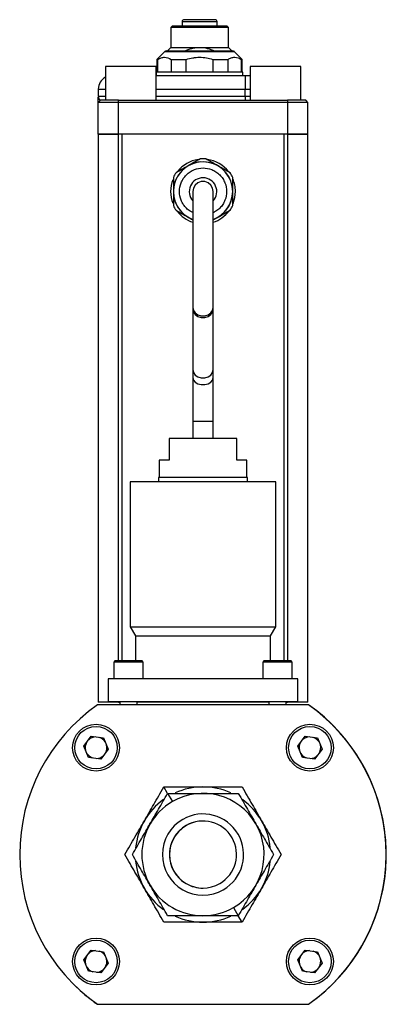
# Model space of a CAD drawing. Header units: inches. Extents: x 7.3 to 29.9, y 3.3 to 18.9.
# Tile 8 of 12: x 21.4 to 23.1, y 7.6 to 12.2. Entities that reach past the tile are written whole.
import ezdxf

# ---------------------------------------------------------------- set-up
doc = ezdxf.new("R2010")
doc.units = ezdxf.units.IN
doc.header["$MEASUREMENT"] = 0

msp = doc.modelspace()

# ---------------------------------------------------------------- linework, layer by layer
at = {"color": 7, "linetype": 'Continuous', "lineweight": 25}
for p, q in [((22.1124, 12.1498), (22.1065, 12.1439)), ((22.3663, 12.1498), (22.1124, 12.1498)), ((22.1586, 12.1695), (22.1586, 12.1498)), ((22.3201, 12.1695), (22.1586, 12.1695)), ((22.3201, 12.1498), (22.3201, 12.1695)), ((22.3722, 12.1439), (22.3663, 12.1498)), ((22.1065, 12.1439), (22.1065, 12.0514)), ((22.3722, 12.1439), (22.1065, 12.1439)), ((22.3722, 12.0514), (22.3722, 12.1439)), ((22.079, 12.0322), (22.0425, 11.9957)), ((22.079, 12.0322), (22.3997, 12.0322)), ((22.1065, 12.0514), (22.0897, 12.0346)), ((22.1065, 12.0514), (22.2394, 12.0514)), ((22.2394, 12.0514), (22.3722, 12.0514)), ((22.389, 12.0346), (22.3722, 12.0514)), ((22.4362, 11.9957), (22.3997, 12.0322)), ((22.0425, 11.9957), (22.0425, 11.9367)), ((22.0425, 11.9957), (22.0467, 11.9957)), ((22.0467, 11.9367), (22.0467, 11.9957)), ((22.1081, 11.9957), (22.1779, 11.9957)), ((22.1081, 11.9957), (22.1081, 11.9367)), ((22.1779, 11.9367), (22.1779, 11.9957)), ((22.3008, 11.9957), (22.3706, 11.9957)), ((22.3008, 11.9957), (22.3008, 11.9367)), ((22.3706, 11.9367), (22.3706, 11.9957)), ((22.432, 11.9957), (22.4362, 11.9957)), ((22.432, 11.9957), (22.432, 11.9367)), ((22.4362, 11.9367), (22.4362, 11.9957)), ((21.8042, 11.9629), (21.8042, 11.8067)), ((22.0385, 11.9629), (21.8042, 11.9629)), ((22.0385, 11.8067), (22.0385, 11.9629)), ((22.0394, 11.9367), (22.0394, 11.9207)), ((22.4394, 11.9367), (22.0394, 11.9367)), ((22.4394, 11.9207), (22.4394, 11.9367)), ((22.4722, 11.9629), (22.4722, 11.8067)), ((22.7065, 11.9629), (22.4722, 11.9629)), ((22.7065, 11.8067), (22.7065, 11.9629)), ((22.0385, 11.9207), (22.4501, 11.9207)), ((22.4501, 11.9207), (22.4722, 11.9207)), ((22.4501, 11.9207), (22.4501, 11.8582)), ((21.7714, 11.8582), (21.7714, 11.8264)), ((21.7714, 11.8582), (21.8042, 11.8582)), ((22.0385, 11.8582), (22.4501, 11.8582)), ((22.4501, 11.8264), (22.4501, 11.8582)), ((22.4501, 11.8582), (22.4722, 11.8582)), ((21.7714, 11.8264), (21.8042, 11.8264)), ((21.7812, 11.8067), (21.7714, 11.7969)), ((21.8651, 11.7969), (21.7714, 11.7969)), ((21.7714, 11.6502), (21.7714, 11.7969)), ((21.8651, 11.8067), (21.7812, 11.8067)), ((21.8651, 11.7969), (21.8651, 11.8067)), ((21.8651, 11.8067), (22.6456, 11.8067)), ((22.6456, 11.7969), (21.8651, 11.7969)), ((21.8651, 11.6502), (21.8651, 11.7969)), ((22.0385, 11.8264), (22.4501, 11.8264)), ((22.4501, 11.8264), (22.4501, 11.8067)), ((22.4501, 11.8264), (22.4722, 11.8264)), ((22.6456, 11.8067), (22.6456, 11.7969)), ((22.7295, 11.8067), (22.6456, 11.8067)), ((22.7394, 11.7969), (22.6456, 11.7969)), ((22.6456, 11.7969), (22.6456, 11.6502)), ((22.7394, 11.7969), (22.7295, 11.8067)), ((22.7394, 11.6502), (22.7394, 11.7969)), ((21.7714, 11.6502), (21.7714, 9.0252)), ((21.7714, 11.6502), (21.8654, 11.6502)), ((21.8651, 11.6502), (21.7714, 11.6502)), ((22.6456, 11.6502), (21.8651, 11.6502)), ((21.8816, 11.6502), (21.8654, 11.6502)), ((21.8654, 9.2155), (21.8654, 11.6502)), ((21.8816, 9.2155), (21.8816, 11.6502)), ((22.6291, 11.6502), (22.6291, 9.2155)), ((22.6454, 11.6502), (22.6291, 11.6502)), ((22.6454, 11.6502), (22.7394, 11.6502)), ((22.6454, 11.6502), (22.6454, 9.2155)), ((22.7394, 11.6502), (22.6456, 11.6502)), ((22.7394, 9.0252), (22.7394, 11.6502)), ((22.2081, 11.3852), (22.2081, 10.8485)), ((22.3019, 10.8485), (22.3019, 11.3852)), ((22.2081, 10.8485), (22.2081, 10.8415)), ((22.2081, 10.8415), (22.2081, 10.562)), ((22.3019, 10.8415), (22.3019, 10.8485)), ((22.3019, 10.562), (22.3019, 10.8415)), ((22.2081, 10.562), (22.2081, 10.5245)), ((22.3019, 10.5245), (22.3019, 10.562)), ((22.2081, 10.5245), (22.2081, 10.3233)), ((22.3019, 10.3233), (22.3019, 10.5245)), ((22.2081, 10.3233), (22.2081, 10.2435)), ((22.2081, 10.3233), (22.3019, 10.3233)), ((22.3019, 10.2435), (22.3019, 10.3233)), ((22.0988, 10.2435), (22.0988, 10.1435)), ((22.4113, 10.2435), (22.0988, 10.2435)), ((22.4113, 10.1435), (22.4113, 10.2435)), ((22.0525, 10.1435), (22.0525, 10.0635)), ((22.0988, 10.1435), (22.0525, 10.1435)), ((22.4575, 10.1435), (22.4113, 10.1435)), ((22.4575, 10.0635), (22.4575, 10.1435)), ((22.05, 10.0635), (22.05, 10.0435)), ((22.255, 10.0635), (22.05, 10.0635)), ((22.46, 10.0635), (22.255, 10.0635)), ((22.46, 10.0435), (22.46, 10.0635)), ((21.9185, 10.0435), (21.9185, 9.3735)), ((22.255, 10.0435), (21.9185, 10.0435)), ((22.5915, 10.0435), (22.255, 10.0435)), ((22.5915, 9.3735), (22.5915, 10.0435)), ((21.9185, 9.3735), (21.9425, 9.3319)), ((21.9185, 9.3735), (22.255, 9.3735)), ((21.9425, 9.3319), (21.9425, 9.2155)), ((21.9425, 9.3319), (22.5675, 9.3319)), ((22.255, 9.3735), (22.5915, 9.3735)), ((22.5675, 9.3319), (22.5915, 9.3735)), ((22.5675, 9.2155), (22.5675, 9.3319)), ((21.8485, 9.2155), (21.8435, 9.2105)), ((21.8435, 9.2105), (21.8435, 9.1335)), ((21.9785, 9.2105), (21.8435, 9.2105)), ((21.9735, 9.2155), (21.8485, 9.2155)), ((21.9785, 9.2105), (21.9735, 9.2155)), ((21.9785, 9.1335), (21.9785, 9.2105)), ((22.5365, 9.2155), (22.5315, 9.2105)), ((22.5315, 9.2105), (22.5315, 9.1335)), ((22.6665, 9.2105), (22.5315, 9.2105)), ((22.6615, 9.2155), (22.5365, 9.2155)), ((22.6665, 9.2105), (22.6615, 9.2155)), ((22.6665, 9.1335), (22.6665, 9.2105)), ((21.8175, 9.1335), (21.8175, 9.026)), ((22.6925, 9.1335), (21.8175, 9.1335)), ((22.6925, 9.026), (22.6925, 9.1335)), ((22.7424, 9.0128), (21.7673, 9.0128)), ((21.8713, 9.0128), (21.7676, 9.0128)), ((21.8654, 9.0252), (21.7714, 9.0252)), ((22.6925, 9.026), (21.8175, 9.026)), ((21.8654, 9.0252), (21.8654, 9.026)), ((21.8654, 9.0252), (21.8713, 9.0252)), ((21.8713, 9.026), (21.8713, 9.0128)), ((21.9507, 9.0128), (21.9507, 9.026)), ((22.5593, 9.0252), (21.9507, 9.0252)), ((22.5593, 9.0128), (21.9507, 9.0128)), ((22.5593, 9.026), (22.5593, 9.0128)), ((22.6387, 9.0128), (22.6387, 9.026)), ((22.6387, 9.0252), (22.6454, 9.0252)), ((22.7427, 9.0128), (22.6387, 9.0128)), ((22.6454, 9.026), (22.6454, 9.0252)), ((22.7394, 9.0252), (22.6454, 9.0252)), ((21.7045, 8.8224), (21.7392, 8.8674)), ((21.7392, 8.8674), (21.7955, 8.86)), ((21.7955, 8.86), (21.8172, 8.8074)), ((22.6925, 8.8224), (22.7272, 8.8674)), ((22.7272, 8.8674), (22.7835, 8.86)), ((22.7835, 8.86), (22.8052, 8.8074)), ((21.7262, 8.7699), (21.7045, 8.8224)), ((21.8172, 8.8074), (21.7826, 8.7624)), ((22.7142, 8.7699), (22.6925, 8.8224)), ((22.8052, 8.8074), (22.7706, 8.7624)), ((21.7826, 8.7624), (21.7262, 8.7699)), ((22.7706, 8.7624), (22.7142, 8.7699)), ((22.0918, 8.6034), (22.0745, 8.6334)), ((22.0918, 8.6034), (22.1136, 8.5656)), ((22.3961, 8.0763), (22.418, 8.0384)), ((22.4353, 8.0084), (22.418, 8.0384)), ((21.7045, 7.8344), (21.7392, 7.8794)), ((21.7392, 7.8794), (21.7955, 7.872)), ((22.6925, 7.8344), (22.7272, 7.8794)), ((22.7272, 7.8794), (22.7835, 7.872)), ((21.7262, 7.7819), (21.7045, 7.8344)), ((21.7955, 7.872), (21.8172, 7.8194)), ((22.7142, 7.7819), (22.6925, 7.8344)), ((22.7835, 7.872), (22.8052, 7.8194)), ((21.7826, 7.7744), (21.7262, 7.7819)), ((21.8172, 7.8194), (21.7826, 7.7744)), ((22.7706, 7.7744), (22.7142, 7.7819)), ((22.8052, 7.8194), (22.7706, 7.7744)), ((21.7673, 7.629), (22.7424, 7.629)), ((21.7674, 7.6288), (22.7426, 7.6288))]:
    msp.add_line(p, q, dxfattribs=at)
at = {"color": 7, "linetype": 'Continuous', "lineweight": 25, "flags": 128}
for points in [[(22.3019, 11.3852), (22.2991, 11.4012), (22.2909, 11.4153), (22.2785, 11.4258), (22.2632, 11.4314), (22.2469, 11.4314), (22.2316, 11.4258), (22.2191, 11.4153), (22.211, 11.4012), (22.2081, 11.3852), (22.2081, 11.3852)], [(22.3942, 11.3298), (22.4022, 11.3569), (22.4049, 11.3852)], [(22.2081, 10.8485), (22.211, 10.8355), (22.2191, 10.8241), (22.2316, 10.8157), (22.2469, 10.8112), (22.2632, 10.8112), (22.2785, 10.8157), (22.2909, 10.8241), (22.2991, 10.8355), (22.3019, 10.8485)], [(22.2081, 10.8415), (22.211, 10.828), (22.2191, 10.8162), (22.2316, 10.8075), (22.2469, 10.8028), (22.2632, 10.8028), (22.2785, 10.8075), (22.2909, 10.8162), (22.2991, 10.828), (22.3019, 10.8415)], [(22.2081, 10.562), (22.211, 10.5486), (22.2191, 10.5368), (22.2316, 10.528), (22.2469, 10.5234), (22.2632, 10.5234), (22.2785, 10.528), (22.2909, 10.5368), (22.2991, 10.5486), (22.3019, 10.562), (22.3019, 10.562)], [(22.2081, 10.5245), (22.211, 10.5136), (22.2191, 10.5041), (22.2316, 10.497), (22.2469, 10.4932), (22.2632, 10.4932), (22.2785, 10.497), (22.2909, 10.5041), (22.2991, 10.5136), (22.3019, 10.5245), (22.3019, 10.5245)]]:
    msp.add_lwpolyline(points, dxfattribs=at)
at = {"color": 7, "linetype": 'Continuous', "lineweight": 25}
for centre, radius in [((21.7609, 8.8149), 0.1083), ((22.7489, 8.8149), 0.1083), ((21.7609, 8.8149), 0.0984), ((22.7489, 8.8149), 0.0984), ((21.7609, 7.8269), 0.1083), ((21.7609, 7.8269), 0.0984), ((22.7489, 7.8269), 0.1083), ((22.7489, 7.8269), 0.0984)]:
    msp.add_circle(centre, radius, dxfattribs=at)
for centre, radius, start, end in [((22.1685, 12.1695), 0.00984, 90, 180), ((22.3102, 12.1695), 0.00984, 0, 90), ((22.0859, 12.0253), 0.00984, 90, 135), ((22.3928, 12.0253), 0.00984, 45, 90), ((21.8339, 11.8582), 0.0625, 118.3594, 180), ((22.2552, 11.3852), 0.1371, 289.8986, 249.9264), ((22.2552, 11.3852), 0.1369, 0, 249.8963), ((22.2552, 11.3852), 0.1497, 98.7636, 141.1492), ((22.2552, 11.3852), 0.1517, 85.3038, 94.6962), ((22.2552, 11.3852), 0.1497, 38.0676, 82.1256), ((22.2552, 11.3852), 0.1517, 145.3038, 154.6962), ((22.2552, 11.3852), 0.1517, 25.3038, 34.6962), ((22.2552, 11.3852), 0.1496, 158.7598, 201.3529), ((22.2552, 11.3852), 0.0636, 90, 222.2084), ((22.2552, 11.3852), 0.0635, 317.2659, 90), ((22.2552, 11.3852), 0.1497, 0, 23.011), ((22.2552, 11.3852), 0.1369, 289.9284, 0), ((22.2552, 11.3852), 0.1517, 205.3038, 214.6962), ((22.2552, 11.3852), 0.1497, 217.3465, 251.6666), ((22.2552, 11.3852), 0.1497, 288.1747, 323.3011), ((22.2552, 11.3852), 0.1517, 325.3038, 334.6962), ((22.2549, 8.3209), 0.8465, 125.1705, 234.8295), ((22.2549, 8.3209), 0.8465, 305.1705, 54.8295), ((22.2552, 8.3209), 0.8465, 314.9933, 54.8295), ((22.255, 8.3208), 0.8465, 305.1705, 45.0052), ((21.7609, 8.8149), 0.05, 152.3525, 192.5441), ((21.7609, 8.8149), 0.05, 92.3525, 132.5441), ((21.7609, 8.8149), 0.05, 32.3525, 72.5441), ((22.7489, 8.8149), 0.05, 152.3525, 192.5441), ((22.7489, 8.8149), 0.05, 92.3525, 132.5441), ((22.7489, 8.8149), 0.05, 32.3525, 72.5441), ((21.7609, 8.8149), 0.05, 212.3525, 252.5441), ((21.7609, 8.8149), 0.05, 332.3525, 12.5441), ((22.7489, 8.8149), 0.05, 212.3525, 252.5441), ((22.7489, 8.8149), 0.05, 332.3525, 12.5441), ((21.7609, 8.8149), 0.05, 272.3525, 312.5441), ((22.7489, 8.8149), 0.05, 272.3525, 312.5441), ((22.2549, 8.3209), 0.2825, 300, 120), ((22.2549, 8.3209), 0.3125, 90, 114.3333), ((22.2549, 8.3209), 0.3125, 65.702, 90), ((22.2549, 8.3209), 0.2825, 120, 300), ((22.2549, 8.3209), 0.3125, 125.686, 150), ((22.2549, 8.3209), 0.3125, 30, 54.3333), ((22.2549, 8.3209), 0.3125, 150, 174.3333), ((22.2549, 8.3209), 0.1875, 120, 300), ((22.2552, 8.3209), 0.155, 90.4202, 240), ((22.2549, 8.3209), 0.1875, 300, 120), ((22.2549, 8.3209), 0.155, 300, 120), ((22.2549, 8.3209), 0.3125, 5.702, 30), ((22.2549, 8.3209), 0.155, 120, 300), ((22.2549, 8.3209), 0.3125, 185.702, 210), ((22.2549, 8.3209), 0.3125, 330, 354.3333), ((22.2549, 8.3209), 0.3125, 210, 234.3333), ((22.2552, 8.3209), 0.155, 240, 270.3176), ((22.2549, 8.3209), 0.3125, 305.686, 330), ((22.2549, 8.3209), 0.3125, 245.702, 270), ((22.2549, 8.3209), 0.3125, 270, 294.3333), ((21.7609, 7.8269), 0.05, 92.3525, 132.5441), ((21.7609, 7.8269), 0.05, 32.3525, 72.5441), ((22.7489, 7.8269), 0.05, 92.3525, 132.5441), ((22.7489, 7.8269), 0.05, 32.3525, 72.5441), ((21.7609, 7.8269), 0.05, 152.3525, 192.5441), ((21.7609, 7.8269), 0.05, 332.3525, 12.5441), ((22.7489, 7.8269), 0.05, 152.3525, 192.5441), ((22.7489, 7.8269), 0.05, 332.3525, 12.5441), ((21.7609, 7.8269), 0.05, 212.3525, 252.5441), ((21.7609, 7.8269), 0.05, 272.3525, 312.5441), ((22.7489, 7.8269), 0.05, 212.3525, 252.5441), ((22.7489, 7.8269), 0.05, 272.3525, 312.5441), ((22.255, 8.3208), 0.8465, 224.9947, 234.8295)]:
    msp.add_arc(centre, radius, start, end, dxfattribs=at)
for points, knots in [([(22.3102, 12.1793), (22.3102, 12.1793), (22.2785, 12.1793), (22.2002, 12.1793), (22.1685, 12.1793), (22.1685, 12.1793)], [0, 0, 0, 0, 0.5, 0.5, 1, 1, 1, 1]), ([(22.0859, 12.0351), (22.086, 12.0351), (22.086, 12.0351), (22.0863, 12.0351), (22.0868, 12.0351), (22.0876, 12.0351), (22.089, 12.0351), (22.0917, 12.0351), (22.0966, 12.0351), (22.1029, 12.0351), (22.1134, 12.0351), (22.1301, 12.0351), (22.1546, 12.0351), (22.1821, 12.0351), (22.2107, 12.0351), (22.2394, 12.0351), (22.268, 12.0351), (22.2966, 12.0351), (22.3241, 12.0351), (22.3486, 12.0351), (22.3653, 12.0351), (22.3758, 12.0351), (22.3821, 12.0351), (22.387, 12.0351), (22.39, 12.0351), (22.3917, 12.0351), (22.3926, 12.0351), (22.3927, 12.0351), (22.3928, 12.0351)], [0, 0, 0, 0, 0.011674, 0.023326, 0.034973, 0.046628, 0.058309, 0.089195, 0.120101, 0.152275, 0.184469, 0.250118, 0.315768, 0.380053, 0.441772, 0.500003, 0.558234, 0.619953, 0.684238, 0.749887, 0.815537, 0.84771, 0.879904, 0.91079, 0.941696, 0.961138, 0.980549, 1, 1, 1, 1]), ([(22.1706, 12.0346), (22.1815, 12.0396), (22.1926, 12.0438), (22.2097, 12.0482), (22.2155, 12.0494), (22.2273, 12.0509), (22.2333, 12.0514), (22.2394, 12.0514)], [0, 0, 0, 0, 0.5, 0.5, 0.75, 0.75, 1, 1, 1, 1]), ([(22.2394, 12.0514), (22.2513, 12.0514), (22.263, 12.0497), (22.2803, 12.0453), (22.286, 12.0435), (22.2972, 12.0394), (22.3027, 12.0371), (22.3081, 12.0346)], [0, 0, 0, 0, 0.5, 0.5, 0.75, 0.75, 1, 1, 1, 1]), ([(22.0467, 11.9957), (22.0517, 11.9989), (22.0567, 12.0013), (22.0644, 12.0039), (22.067, 12.0045), (22.0722, 12.0054), (22.0748, 12.0056), (22.0879, 12.0056), (22.0981, 12.002), (22.1081, 11.9957)], [0, 0, 0, 0, 0.25, 0.25, 0.375, 0.375, 0.5, 0.5, 1, 1, 1, 1]), ([(22.1779, 11.9957), (22.1879, 11.9989), (22.198, 12.0013), (22.2134, 12.0039), (22.2186, 12.0045), (22.229, 12.0054), (22.2342, 12.0056), (22.2604, 12.0056), (22.2808, 12.002), (22.3008, 11.9957)], [0, 0, 0, 0, 0.25, 0.25, 0.375, 0.375, 0.5, 0.5, 1, 1, 1, 1]), ([(22.3706, 11.9957), (22.3756, 11.9989), (22.3806, 12.0013), (22.3883, 12.0039), (22.3909, 12.0045), (22.3961, 12.0054), (22.3987, 12.0056), (22.4118, 12.0056), (22.422, 12.002), (22.432, 11.9957)], [0, 0, 0, 0, 0.25, 0.25, 0.375, 0.375, 0.5, 0.5, 1, 1, 1, 1]), ([(21.7714, 11.7969), (21.7714, 11.7974), (21.7714, 11.7986), (21.7714, 11.8071), (21.7714, 11.8161), (21.7714, 11.8212)], [0, 0, 0, 0, 0.267317, 0.574234, 1, 1, 1, 1]), ([(21.7812, 11.8067), (21.7788, 11.8084), (21.7743, 11.8115), (21.7729, 11.8193), (21.7723, 11.8229)], [0, 0, 0, 0, 0.545319, 1, 1, 1, 1]), ([(22.2081, 11.2876), (22.2039, 11.2896), (22.1929, 11.2949), (22.1777, 11.3078), (22.1635, 11.3251), (22.1504, 11.3505), (22.1437, 11.3852), (22.1504, 11.42), (22.1635, 11.4453), (22.1777, 11.4627), (22.1951, 11.4769), (22.2205, 11.49), (22.2552, 11.4967), (22.29, 11.49), (22.3153, 11.4769), (22.3327, 11.4627), (22.3469, 11.4453), (22.36, 11.42), (22.3667, 11.3852), (22.36, 11.3505), (22.3469, 11.3251), (22.3327, 11.3078), (22.3174, 11.2948), (22.3063, 11.2895), (22.3019, 11.2874)], [0, 0, 0, 0, 0.024076, 0.062442, 0.100809, 0.138378, 0.208168, 0.277959, 0.315528, 0.353895, 0.392261, 0.42983, 0.499621, 0.569411, 0.60698, 0.645347, 0.683713, 0.721283, 0.791073, 0.860863, 0.898433, 0.936799, 0.975166, 1, 1, 1, 1]), ([(22.1305, 11.2988), (22.1491, 11.2881), (22.175, 11.2732), (22.2008, 11.2582), (22.2081, 11.254)], [0, 0, 0, 0, 0.718148, 1, 1, 1, 1]), ([(22.3019, 11.2538), (22.3091, 11.2579), (22.3351, 11.2729), (22.3611, 11.288), (22.3799, 11.2988)], [0, 0, 0, 0, 0.275582, 1, 1, 1, 1]), ([(21.9842, 8.4772), (21.9987, 8.5022), (22.0129, 8.5269), (22.0425, 8.578), (22.0577, 8.6044), (22.0745, 8.6334)], [0, 0, 0, 0, 0.5, 0.5, 1, 1, 1, 1]), ([(22.0102, 8.4622), (22.0233, 8.4848), (22.0362, 8.5071), (22.0628, 8.5533), (22.0767, 8.5772), (22.0918, 8.6034)], [0, 0, 0, 0, 0.5, 0.5, 1, 1, 1, 1]), ([(22.0745, 8.6334), (22.1079, 8.6334), (22.1385, 8.6334), (22.1975, 8.6334), (22.2259, 8.6334), (22.2549, 8.6334)], [0, 0, 0, 0, 0.5, 0.5, 1, 1, 1, 1]), ([(22.0918, 8.6034), (22.122, 8.6034), (22.1496, 8.6034), (22.203, 8.6034), (22.2287, 8.6034), (22.2549, 8.6034)], [0, 0, 0, 0, 0.5, 0.5, 1, 1, 1, 1]), ([(22.2549, 8.6334), (22.2838, 8.6334), (22.3123, 8.6334), (22.3713, 8.6334), (22.4018, 8.6334), (22.4353, 8.6334)], [0, 0, 0, 0, 0.5, 0.5, 1, 1, 1, 1]), ([(22.2549, 8.6034), (22.2811, 8.6034), (22.3068, 8.6034), (22.3601, 8.6034), (22.3877, 8.6034), (22.418, 8.6034)], [0, 0, 0, 0, 0.5, 0.5, 1, 1, 1, 1]), ([(22.418, 8.6034), (22.4331, 8.5772), (22.4469, 8.5533), (22.4736, 8.5071), (22.4864, 8.4848), (22.4995, 8.4622)], [0, 0, 0, 0, 0.5, 0.5, 1, 1, 1, 1]), ([(22.4353, 8.6334), (22.452, 8.6044), (22.4673, 8.578), (22.4968, 8.5269), (22.511, 8.5022), (22.5255, 8.4772)], [0, 0, 0, 0, 0.5, 0.5, 1, 1, 1, 1]), ([(21.894, 8.3209), (21.9108, 8.3499), (21.926, 8.3763), (21.9555, 8.4274), (21.9698, 8.4521), (21.9842, 8.4772)], [0, 0, 0, 0, 0.5, 0.5, 1, 1, 1, 1]), ([(22.5255, 8.4772), (22.54, 8.4521), (22.5542, 8.4274), (22.5837, 8.3763), (22.599, 8.3499), (22.6157, 8.3209)], [0, 0, 0, 0, 0.5, 0.5, 1, 1, 1, 1]), ([(21.9287, 8.3209), (21.9438, 8.3471), (21.9576, 8.371), (21.9843, 8.4172), (21.9971, 8.4395), (22.0102, 8.4622)], [0, 0, 0, 0, 0.5, 0.5, 1, 1, 1, 1]), ([(22.4995, 8.4622), (22.5126, 8.4395), (22.5255, 8.4172), (22.5522, 8.371), (22.566, 8.3471), (22.5811, 8.3209)], [0, 0, 0, 0, 0.5, 0.5, 1, 1, 1, 1]), ([(21.9842, 8.1647), (21.9698, 8.1897), (21.9555, 8.2144), (21.926, 8.2655), (21.9108, 8.2919), (21.894, 8.3209)], [0, 0, 0, 0, 0.5, 0.5, 1, 1, 1, 1]), ([(22.0102, 8.1797), (21.9971, 8.2023), (21.9843, 8.2246), (21.9576, 8.2708), (21.9438, 8.2947), (21.9287, 8.3209)], [0, 0, 0, 0, 0.5, 0.5, 1, 1, 1, 1]), ([(22.5811, 8.3209), (22.566, 8.2947), (22.5522, 8.2708), (22.5255, 8.2246), (22.5126, 8.2023), (22.4995, 8.1797)], [0, 0, 0, 0, 0.5, 0.5, 1, 1, 1, 1]), ([(22.6157, 8.3209), (22.599, 8.2919), (22.5837, 8.2655), (22.5542, 8.2144), (22.54, 8.1897), (22.5255, 8.1647)], [0, 0, 0, 0, 0.5, 0.5, 1, 1, 1, 1]), ([(22.0745, 8.0084), (22.0577, 8.0374), (22.0425, 8.0638), (22.0129, 8.1149), (21.9987, 8.1396), (21.9842, 8.1647)], [0, 0, 0, 0, 0.5, 0.5, 1, 1, 1, 1]), ([(22.0918, 8.0384), (22.0767, 8.0646), (22.0628, 8.0885), (22.0362, 8.1347), (22.0233, 8.157), (22.0102, 8.1797)], [0, 0, 0, 0, 0.5, 0.5, 1, 1, 1, 1]), ([(22.4995, 8.1797), (22.4864, 8.157), (22.4736, 8.1347), (22.4469, 8.0885), (22.4331, 8.0646), (22.418, 8.0384)], [0, 0, 0, 0, 0.5, 0.5, 1, 1, 1, 1]), ([(22.5255, 8.1647), (22.511, 8.1396), (22.4968, 8.1149), (22.4673, 8.0638), (22.452, 8.0374), (22.4353, 8.0084)], [0, 0, 0, 0, 0.5, 0.5, 1, 1, 1, 1]), ([(22.2549, 8.0384), (22.2287, 8.0384), (22.203, 8.0384), (22.1496, 8.0384), (22.122, 8.0384), (22.0918, 8.0384)], [0, 0, 0, 0, 0.5, 0.5, 1, 1, 1, 1]), ([(22.418, 8.0384), (22.3877, 8.0384), (22.3601, 8.0384), (22.3068, 8.0384), (22.2811, 8.0384), (22.2549, 8.0384)], [0, 0, 0, 0, 0.5, 0.5, 1, 1, 1, 1]), ([(22.2549, 8.0084), (22.2259, 8.0084), (22.1975, 8.0084), (22.1385, 8.0084), (22.1079, 8.0084), (22.0745, 8.0084)], [0, 0, 0, 0, 0.5, 0.5, 1, 1, 1, 1]), ([(22.4353, 8.0084), (22.4018, 8.0084), (22.3713, 8.0084), (22.3123, 8.0084), (22.2838, 8.0084), (22.2549, 8.0084)], [0, 0, 0, 0, 0.5, 0.5, 1, 1, 1, 1])]:
    msp.add_open_spline(points, degree=3, knots=knots, dxfattribs=at)
for points in [[(22.2428, 11.5364), (22.2241, 11.5256), (22.1866, 11.504), (22.1492, 11.4824), (22.1305, 11.4715)], [(22.3799, 11.4715), (22.3612, 11.4824), (22.3238, 11.504), (22.2863, 11.5256), (22.2676, 11.5364)], [(22.1181, 11.45), (22.1181, 11.4284), (22.1181, 11.3852), (22.1181, 11.342), (22.1181, 11.3204)], [(22.3924, 11.3204), (22.3924, 11.342), (22.3924, 11.3852), (22.3924, 11.4284), (22.3924, 11.45)]]:
    msp.add_open_spline(points, degree=3, dxfattribs=at)

doc.saveas('drawing.dxf')
